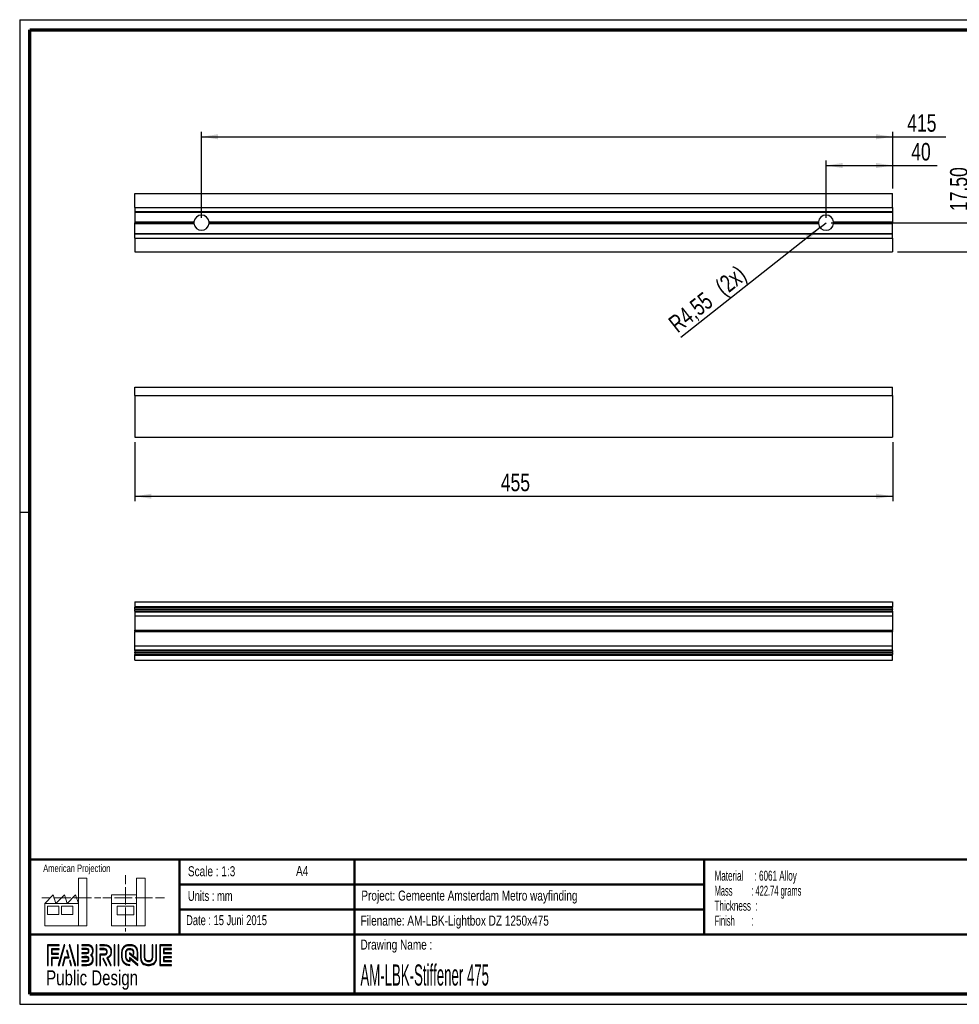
# Paper-space layout 'Stiffener' of a CAD drawing. Header units: millimetres. Extents: x 7 to 291, y 7 to 204.
# Tile 1 of 2: x 7 to 195, y 7 to 204. Entities that reach past the tile are written whole.
import ezdxf

# ---------------------------------------------------------------- set-up
doc = ezdxf.new("R2010")
doc.units = ezdxf.units.MM
for name, color, linetype in [('LAYER1', 7, 'Continuous'), ('LAYER2', 7, 'Continuous'), ('LOGO', 7, 'Continuous')]:
    doc.layers.add(name, color=color, linetype=linetype)
doc.styles.add('SLDTEXTSTYLE0', font='TXT', dxfattribs={"width": 0.7})
doc.styles.add('SLDTEXTSTYLE1', font='TXT', dxfattribs={"width": 0.75})
doc.styles.add('SLDTEXTSTYLE12', font='TXT', dxfattribs={"width": 0.562222})
doc.styles.add('SLDTEXTSTYLE2', font='TXT', dxfattribs={"width": 0.697368})
doc.styles.add('SLDTEXTSTYLE6', font='TXT', dxfattribs={"width": 0.605})
doc.styles.add('SLDTEXTSTYLE7', font='TXT', dxfattribs={"width": 0.549})
doc.styles.add('SLDTEXTSTYLE8', font='TXT', dxfattribs={"width": 0.467045})
doc.dimstyles.new('SLDDIMSTYLE10', dxfattribs={"dimtxt": 3.5, "dimasz": 3.302, "dimexe": 0, "dimexo": 0.0625, "dimgap": 0.875, "dimtad": 1, "dimlfac": 3, "dimrnd": 1e-09, "dimzin": 12, "dimdsep": 46, "dimtxsty": 'SLDTEXTSTYLE1', "dimsah": 1, "dimcen": 0.09, "dimadec": 0, "dimazin": 3, "dimtfac": 1, "dimtofl": 0, "dimtmove": 0, "dimatfit": 3, "dimfxl": 1, "dimfrac": 2, "dimtolj": 1, "dimtzin": 12, "dimarcsym": 0})
doc.dimstyles.new('SLDDIMSTYLE11', dxfattribs={"dimtxt": 3.5, "dimasz": 3.302, "dimexe": 0, "dimexo": 0.0625, "dimgap": 0.875, "dimtad": 1, "dimlfac": 3, "dimrnd": 1e-09, "dimzin": 12, "dimdsep": 46, "dimtxsty": 'SLDTEXTSTYLE1', "dimsah": 1, "dimcen": 0.09, "dimadec": 0, "dimazin": 3, "dimtfac": 1, "dimtmove": 0, "dimatfit": 0, "dimfxl": 1, "dimfrac": 2, "dimtolj": 1, "dimtzin": 12, "dimarcsym": 0})
doc.dimstyles.new('SLDDIMSTYLE12', dxfattribs={"dimtxt": 3.5, "dimasz": 3.302, "dimexe": 0, "dimexo": 0.0625, "dimgap": 0.875, "dimtad": 1, "dimlfac": 3, "dimrnd": 1e-09, "dimzin": 12, "dimdsep": 46, "dimtxsty": 'SLDTEXTSTYLE1', "dimsah": 1, "dimcen": 0, "dimadec": 0, "dimazin": 3, "dimtfac": 1, "dimtofl": 0, "dimtmove": 0, "dimatfit": 3, "dimfxl": 1, "dimfrac": 2, "dimtolj": 1, "dimtzin": 12, "dimarcsym": 0})

# ---------------------------------------------------------------- blocks, each defined once
blk = doc.blocks.new('SW_NOTE_0_34')
at = {"layer": 'LOGO', "color": 0, "char_height": 2, "attachment_point": 1}
for s, insert, style in [('Material     : 6061 Alloy', (0, 2.58), 'SLDTEXTSTYLE6'), ('Mass         : 422.74 grams', (0, -0.42), 'SLDTEXTSTYLE12'), ('Thickness  :', (0, -3.42), 'SLDTEXTSTYLE6'), ('Finish        :', (0, -6.42), 'SLDTEXTSTYLE7')]:
    blk.add_mtext(s, dxfattribs=dict(at, insert=insert, style=style))
blk = doc.blocks.new('_D_21')
at = {"layer": 'LOGO'}
for p, q in [((167.96, 164.16), (167.96, 175.61)), ((181.3, 170), (181.3, 175.61)), ((167.96, 174.61), (181.3, 174.61)), ((181.3, 174.61), (190.18, 174.61))]:
    blk.add_line(p, q, dxfattribs=at)
for points in [[(167.96, 174.61), (171.26, 174.1), (171.26, 175.12)], [(181.3, 174.61), (177.99, 175.12), (177.99, 174.1)]]:
    blk.add_solid(points, dxfattribs=at)
at = {"layer": 'LOGO', "insert": (185.01, 179.12), "char_height": 3.5, "attachment_point": 1, "style": 'SLDTEXTSTYLE1'}
blk.add_mtext('40', dxfattribs=at)
blk = doc.blocks.new('_D_22')
at = {"layer": 'LOGO'}
for p, q in [((42.96, 164.16), (42.96, 181.36)), ((181.3, 170), (181.3, 181.36)), ((42.96, 180.36), (181.3, 180.36)), ((181.3, 180.36), (191.97, 180.36))]:
    blk.add_line(p, q, dxfattribs=at)
for points in [[(42.96, 180.36), (46.26, 179.85), (46.26, 180.87)], [(181.3, 180.36), (177.99, 180.87), (177.99, 179.85)]]:
    blk.add_solid(points, dxfattribs=at)
at = {"layer": 'LOGO', "insert": (184.21, 184.87), "char_height": 3.5, "attachment_point": 1, "style": 'SLDTEXTSTYLE1'}
blk.add_mtext('415', dxfattribs=at)
blk = doc.blocks.new('_D_23')
at = {"layer": 'LOGO'}
for p, q in [((197.3, 163.16), (197.3, 177.13)), ((168.96, 163.16), (198.3, 163.16)), ((197.3, 163.16), (197.3, 157.33)), ((182.3, 157.33), (198.3, 157.33)), ((197.3, 157.33), (197.3, 150.98))]:
    blk.add_line(p, q, dxfattribs=at)
for points in [[(197.3, 163.16), (197.8, 166.47), (196.79, 166.47)], [(197.3, 157.33), (196.79, 154.03), (197.8, 154.03)]]:
    blk.add_solid(points, dxfattribs=at)
at = {"layer": 'LOGO', "insert": (192.78, 165.49), "char_height": 3.5, "attachment_point": 1, "rotation": 90, "style": 'SLDTEXTSTYLE1'}
blk.add_mtext('17,50', dxfattribs=at)
blk = doc.blocks.new('_D_24')
at = {"layer": 'LOGO'}
for q in [(138.88, 140.19), (167.96, 163.16)]:
    blk.add_line((166.77, 162.22), q, dxfattribs=at)
blk.add_solid([(166.77, 162.22), (163.87, 160.58), (164.5, 159.78)], dxfattribs=at)
at = {"layer": 'LOGO', "char_height": 3.5, "attachment_point": 1, "rotation": 38.3065, "style": 'SLDTEXTSTYLE1'}
for s, insert in [('(2x)', (145.42, 151.09)), ('R4,55', (136.09, 143.72))]:
    blk.add_mtext(s, dxfattribs=dict(at, insert=insert))
blk = doc.blocks.new('_D_25')
at = {"layer": 'LOGO'}
for p, q in [((29.63, 119.24), (29.63, 107.44)), ((181.3, 119.24), (181.3, 107.44)), ((29.63, 108.44), (181.3, 108.44))]:
    blk.add_line(p, q, dxfattribs=at)
for points in [[(29.63, 108.44), (32.93, 107.93), (32.93, 108.94)], [(181.3, 108.44), (177.99, 108.94), (177.99, 107.93)]]:
    blk.add_solid(points, dxfattribs=at)
at = {"layer": 'LOGO', "insert": (102.86, 112.95), "char_height": 3.5, "attachment_point": 1, "style": 'SLDTEXTSTYLE1'}
blk.add_mtext('455', dxfattribs=at)

psp = doc.layouts.new('Stiffener')

# ---------------------------------------------------------------- hatches: boundary and pattern name
at = {"layer": 'LOGO'}
for points in [[(12.1556, 14.5513), (12.2937, 14.5513), (12.2937, 18.5369), (14.4917, 18.5369), (14.4917, 18.6746), (12.1556, 18.6746)], [(13.0549, 16.9247), (13.0549, 17.7554), (14.4917, 17.7554), (14.4917, 17.8937), (12.9168, 17.8937), (12.9168, 16.7864), (14.3556, 16.7864), (14.3556, 16.9247)], [(15.6216, 18.6974), (15.4787, 18.6974), (14.2989, 14.5741), (14.4415, 14.5741)], [(17.7833, 14.5741), (16.6032, 18.6974), (16.4562, 18.6974), (17.6385, 14.5741)], [(18.2845, 14.5741), (18.2845, 18.6974), (18.1462, 18.6974), (18.1462, 14.5741)], [(21.988, 14.5741), (21.988, 18.6974), (21.8497, 18.6974), (21.8497, 14.5741)], [(25.6356, 14.5741), (25.6356, 18.6974), (25.4976, 18.6974), (25.4976, 14.5741)], [(26.4201, 14.5741), (26.4201, 18.6974), (26.2822, 18.6974), (26.2822, 14.5741)], [(35.4978, 17.0959), (35.4978, 17.7782), (36.9288, 17.7782), (36.9288, 17.9165), (35.3592, 17.9165), (35.3592, 16.9574), (36.9288, 16.9574), (36.9288, 17.0959)], [(13.0549, 14.5513), (13.0549, 16.0053), (14.3556, 16.0053), (14.3556, 16.1431), (12.9168, 16.1431), (12.9168, 14.5513)], [(15.2569, 14.5741), (15.6687, 16.0853), (16.5031, 16.0853), (16.108, 17.5808), (15.9604, 17.5808), (16.3241, 16.2236), (15.563, 16.2236), (15.1166, 14.5741)], [(24.0365, 14.5741), (23.378, 15.9163), (23.2241, 15.9163), (23.8828, 14.5741)], [(36.9288, 15.3561), (36.9288, 15.4945), (35.4978, 15.4945), (35.4978, 16.1769), (36.9288, 16.1769), (36.9288, 16.315), (35.3592, 16.315), (35.3592, 15.3561)], [(16.9549, 14.5741), (16.6818, 15.5614), (16.5341, 15.5614), (16.8148, 14.5741)]]:
    psp.add_hatch(color=256, dxfattribs=at).paths.add_polyline_path(points, flags=0)
h = psp.add_hatch(color=256, dxfattribs=at)
edge = h.paths.add_edge_path(flags=0)
edge.add_line((18.9972, 14.5741), (20.0042, 14.5741))
edge.add_spline(control_points=[(20.0042, 14.5741), (20.6984, 14.5741), (21.2627, 15.1403), (21.2627, 15.8358), (21.2627, 16.1289), (21.1483, 16.4103), (20.9458, 16.6392), (21.1483, 16.8676), (21.2627, 17.1492), (21.2627, 17.4425), (21.2627, 18.1373), (20.6984, 18.7026), (20.0042, 18.7026)], knot_values=[0, 0, 0, 0, 1, 2, 3, 4, 5, 6, 7, 8, 9, 10, 10, 10, 10], weights=[1, 1, 1, 1, 1, 1, 1, 1, 1, 1, 1, 1, 1], degree=3, periodic=0)
edge.add_line((20.0042, 18.7026), (18.9972, 18.7026))
edge.add_line((18.9972, 18.7026), (18.9972, 18.5645))
edge.add_line((18.9972, 18.5645), (20.0042, 18.5645))
edge.add_spline(control_points=[(20.0042, 18.5645), (20.6221, 18.5645), (21.1247, 18.0612), (21.1247, 17.4425), (21.1247, 17.1653), (21.0121, 16.897), (20.808, 16.687)], knot_values=[0, 0, 0, 0, 1, 2, 3, 4, 4, 4, 4], weights=[1, 1, 1, 1, 1, 1, 1], degree=3, periodic=0)
edge.add_line((20.808, 16.687), (20.7611, 16.6392))
edge.add_line((20.7611, 16.6392), (20.808, 16.5908))
edge.add_spline(control_points=[(20.808, 16.5908), (21.0121, 16.3809), (21.1247, 16.1126), (21.1247, 15.8358), (21.1247, 15.2162), (20.6221, 14.7124), (20.0042, 14.7124)], knot_values=[0, 0, 0, 0, 1, 2, 3, 4, 4, 4, 4], weights=[1, 1, 1, 1, 1, 1, 1], degree=3, periodic=0)
edge.add_line((20.0042, 14.7124), (18.9972, 14.7124))
edge.add_line((18.9972, 14.7124), (18.9972, 14.5741))
h = psp.add_hatch(color=256, dxfattribs=at)
edge = h.paths.add_edge_path(flags=0)
edge.add_line((18.9972, 16.9571), (20.0022, 16.9571))
edge.add_spline(control_points=[(20.0022, 16.9571), (20.2546, 16.9884), (20.4382, 17.1968), (20.4382, 17.442), (20.4382, 17.7119), (20.2241, 17.9238), (19.9504, 17.9238)], knot_values=[0, 0, 0, 0, 1, 2, 3, 4, 4, 4, 4], weights=[1, 1, 1, 1, 1, 1, 1], degree=3, periodic=0)
edge.add_line((19.9504, 17.9238), (18.9972, 17.9238))
edge.add_line((18.9972, 17.9238), (18.9972, 17.7856))
edge.add_line((18.9972, 17.7856), (19.9504, 17.7856))
edge.add_spline(control_points=[(19.9504, 17.7856), (20.1465, 17.7856), (20.3002, 17.6347), (20.3002, 17.442), (20.3002, 17.2663), (20.1685, 17.1169), (19.9931, 17.0945)], knot_values=[0, 0, 0, 0, 1, 2, 3, 4, 4, 4, 4], weights=[1, 1, 1, 1, 1, 1, 1], degree=3, periodic=0)
edge.add_line((19.9931, 17.0945), (18.9972, 17.095))
edge.add_line((18.9972, 17.095), (18.9972, 16.9571))
h = psp.add_hatch(color=256, dxfattribs=at)
edge = h.paths.add_edge_path(flags=0)
edge.add_line((24.7579, 14.5741), (24.9113, 14.5741))
edge.add_line((24.9113, 14.5741), (24.1868, 16.0495))
edge.add_spline(control_points=[(24.1868, 16.0495), (24.6425, 16.2927), (24.9381, 16.7668), (24.9381, 17.2873), (24.9381, 18.0647), (24.3067, 18.6974), (23.5307, 18.6974)], knot_values=[0, 0, 0, 0, 1, 2, 3, 4, 4, 4, 4], weights=[1, 1, 1, 1, 1, 1, 1], degree=3, periodic=0)
edge.add_line((23.5307, 18.6974), (22.6341, 18.6974))
edge.add_line((22.6341, 18.6974), (22.6341, 18.5596))
edge.add_line((22.6341, 18.5596), (23.5307, 18.5596))
edge.add_spline(control_points=[(23.5307, 18.5596), (24.2307, 18.5596), (24.8002, 17.9888), (24.8002, 17.2873), (24.8002, 16.7961), (24.5134, 16.3438), (24.0687, 16.1354)], knot_values=[0, 0, 0, 0, 1, 2, 3, 4, 4, 4, 4], weights=[1, 1, 1, 1, 1, 1, 1], degree=3, periodic=0)
edge.add_line((24.0687, 16.1354), (24.005, 16.1056))
edge.add_line((24.005, 16.1056), (24.7579, 14.5741))
h = psp.add_hatch(color=256, dxfattribs=at)
edge = h.paths.add_edge_path(flags=0)
edge.add_line((22.6341, 17.7782), (23.4766, 17.7782))
edge.add_spline(control_points=[(23.4766, 17.7782), (23.744, 17.7782), (23.9613, 17.5582), (23.9613, 17.2873), (23.9613, 17.0167), (23.744, 16.7964), (23.4766, 16.7964)], knot_values=[0, 0, 0, 0, 1, 2, 3, 4, 4, 4, 4], weights=[1, 1, 1, 1, 1, 1, 1], degree=3, periodic=0)
edge.add_line((23.4766, 16.7964), (22.6341, 16.7964))
edge.add_line((22.6341, 16.7964), (22.6341, 14.5741))
edge.add_line((22.6341, 14.5741), (22.7721, 14.5741))
edge.add_line((22.7721, 14.5741), (22.7721, 16.6587))
edge.add_line((22.7721, 16.6587), (23.4766, 16.6587))
edge.add_spline(control_points=[(23.4766, 16.6587), (23.8201, 16.6587), (24.0995, 16.9404), (24.0995, 17.2873), (24.0995, 17.634), (23.8201, 17.9165), (23.4766, 17.9165)], knot_values=[0, 0, 0, 0, 1, 2, 3, 4, 4, 4, 4], weights=[1, 1, 1, 1, 1, 1, 1], degree=3, periodic=0)
edge.add_line((23.4766, 17.9165), (22.6341, 17.9165))
edge.add_line((22.6341, 17.9165), (22.6341, 17.7782))
h = psp.add_hatch(color=256, dxfattribs=at)
edge = h.paths.add_edge_path(flags=0)
edge.add_line((30.2264, 15.5605), (30.2269, 17.0654))
edge.add_spline(control_points=[(30.2269, 17.0654), (30.2269, 17.9655), (29.4961, 18.6974), (28.598, 18.6974), (27.6991, 18.6974), (26.9681, 17.9655), (26.9681, 17.0654)], knot_values=[0, 0, 0, 0, 1, 2, 3, 4, 4, 4, 4], weights=[1, 1, 1, 1, 1, 1, 1], degree=3, periodic=0)
edge.add_line((26.9681, 17.0654), (26.9681, 16.2063))
edge.add_spline(control_points=[(26.9681, 16.2063), (26.9681, 15.3065), (27.6986, 14.5741), (28.597, 14.5741)], knot_values=[1, 1, 1, 1, 2, 2, 2, 2], weights=[1, 1, 1, 1], degree=3, periodic=0)
edge.add_line((28.597, 14.5741), (28.597, 14.7124))
edge.add_spline(control_points=[(28.597, 14.7124), (27.7748, 14.7124), (27.1063, 15.3828), (27.1063, 16.2063)], knot_values=[3, 3, 3, 3, 4, 4, 4, 4], weights=[1, 1, 1, 1], degree=3, periodic=0)
edge.add_line((27.1063, 16.2063), (27.1063, 17.0654))
edge.add_spline(control_points=[(27.1063, 17.0654), (27.1063, 17.8894), (27.7754, 18.5596), (28.598, 18.5596), (29.42, 18.5596), (30.0886, 17.8894), (30.0886, 17.0654)], knot_values=[0, 0, 0, 0, 1, 2, 3, 4, 4, 4, 4], weights=[1, 1, 1, 1, 1, 1, 1], degree=3, periodic=0)
edge.add_spline(control_points=[(30.0886, 17.0654), (30.0886, 16.0664), (30.0886, 15.8401), (29.8944, 15.9884), (28.5267, 17.0528)], knot_values=[0, 0, 0, 0, 1, 2, 2, 2, 2], weights=[1, 1, 1, 1, 1], degree=3, periodic=0)
edge.add_line((28.5267, 17.0528), (28.5267, 16.8867))
edge.add_line((28.5267, 16.8867), (30.2264, 15.5605))
h = psp.add_hatch(color=256, dxfattribs=at)
edge = h.paths.add_edge_path(flags=0)
edge.add_line((30.2264, 14.5741), (30.2264, 14.7661))
edge.add_line((30.2264, 14.7661), (28.5267, 16.1333))
edge.add_line((28.5267, 16.1333), (28.5267, 15.5082))
edge.add_spline(control_points=[(28.5267, 15.5082), (28.169, 15.5446), (27.8856, 15.8387), (27.8856, 16.2082)], knot_values=[0, 0, 0, 0, 1, 1, 1, 1], weights=[1, 1, 1, 1], degree=3, periodic=0)
edge.add_line((27.8856, 16.2082), (27.8864, 17.064))
edge.add_spline(control_points=[(27.8864, 17.064), (27.8864, 17.4571), (28.2058, 17.7773), (28.598, 17.7773), (28.99, 17.7773), (29.3093, 17.4571), (29.3093, 17.064)], knot_values=[0, 0, 0, 0, 1, 2, 3, 4, 4, 4, 4], weights=[1, 1, 1, 1, 1, 1, 1], degree=3, periodic=0)
edge.add_line((29.3093, 17.064), (29.3085, 16.8265))
edge.add_line((29.3085, 16.8265), (29.4466, 16.826))
edge.add_line((29.4466, 16.826), (29.4471, 17.0636))
edge.add_spline(control_points=[(29.4471, 17.0636), (29.4471, 17.5332), (29.0661, 17.9151), (28.598, 17.9151), (28.1296, 17.9151), (27.7484, 17.5332), (27.7484, 17.064)], knot_values=[0, 0, 0, 0, 1, 2, 3, 4, 4, 4, 4], weights=[1, 1, 1, 1, 1, 1, 1], degree=3, periodic=0)
edge.add_line((27.7484, 17.064), (27.7474, 16.2082))
edge.add_spline(control_points=[(27.7474, 16.2082), (27.7474, 15.7385), (28.1279, 15.3559), (28.5952, 15.3559)], knot_values=[0, 0, 0, 0, 1, 1, 1, 1], weights=[1, 1, 1, 1], degree=3, periodic=0)
edge.add_line((28.5952, 15.3559), (28.6644, 15.3559))
edge.add_line((28.6644, 15.3559), (28.6644, 15.8538))
edge.add_line((28.6644, 15.8538), (30.2264, 14.5741))
h = psp.add_hatch(color=256, dxfattribs=at)
edge = h.paths.add_edge_path(flags=0)
edge.add_line((30.7263, 18.6974), (30.7263, 16.2063))
edge.add_spline(control_points=[(30.7263, 16.2063), (30.7263, 15.3065), (31.457, 14.5741), (32.3551, 14.5741), (33.2541, 14.5741), (33.985, 15.3065), (33.985, 16.2063)], knot_values=[0, 0, 0, 0, 1, 2, 3, 4, 4, 4, 4], weights=[1, 1, 1, 1, 1, 1, 1], degree=3, periodic=0)
edge.add_line((33.985, 16.2063), (33.985, 18.6974))
edge.add_line((33.985, 18.6974), (33.847, 18.6974))
edge.add_line((33.847, 18.6974), (33.847, 16.2063))
edge.add_spline(control_points=[(33.847, 16.2063), (33.847, 15.3828), (33.1776, 14.7124), (32.3551, 14.7124), (31.5331, 14.7124), (30.8641, 15.3828), (30.8641, 16.2063)], knot_values=[0, 0, 0, 0, 1, 2, 3, 4, 4, 4, 4], weights=[1, 1, 1, 1, 1, 1, 1], degree=3, periodic=0)
edge.add_line((30.8641, 16.2063), (30.8641, 18.6974))
edge.add_line((30.8641, 18.6974), (30.7263, 18.6974))
h = psp.add_hatch(color=256, dxfattribs=at)
edge = h.paths.add_edge_path(flags=0)
edge.add_line((31.5062, 18.6974), (31.5062, 16.2082))
edge.add_spline(control_points=[(31.5062, 16.2082), (31.5062, 15.7388), (31.8869, 15.3566), (32.3551, 15.3566), (32.8235, 15.3566), (33.2045, 15.7388), (33.2045, 16.2082)], knot_values=[0, 0, 0, 0, 1, 2, 3, 4, 4, 4, 4], weights=[1, 1, 1, 1, 1, 1, 1], degree=3, periodic=0)
edge.add_line((33.2045, 16.2082), (33.2045, 18.6974))
edge.add_line((33.2045, 18.6974), (33.0666, 18.6974))
edge.add_line((33.0666, 18.6974), (33.0666, 16.2082))
edge.add_spline(control_points=[(33.0666, 16.2082), (33.0666, 15.8148), (32.747, 15.4947), (32.3551, 15.4947), (31.9628, 15.4947), (31.6439, 15.8148), (31.6439, 16.2082)], knot_values=[0, 0, 0, 0, 1, 2, 3, 4, 4, 4, 4], weights=[1, 1, 1, 1, 1, 1, 1], degree=3, periodic=0)
edge.add_line((31.6439, 16.2082), (31.6439, 18.6974))
edge.add_line((31.6439, 18.6974), (31.5062, 18.6974))
h = psp.add_hatch(color=256, dxfattribs=at)
edge = h.paths.add_edge_path(flags=0)
edge.add_line((36.9288, 14.5736), (36.9288, 14.7117))
edge.add_spline(control_points=[(36.9288, 14.7117), (34.866, 14.7117), (34.7363, 14.7117), (34.7363, 14.8426), (34.7363, 18.4287), (34.7363, 18.5596)], knot_values=[0, 0, 0, 0, 1, 2, 3, 3, 3, 3], weights=[1, 1, 1, 1, 1, 1], degree=3, periodic=0)
edge.add_line((34.7363, 18.5596), (36.9288, 18.5596))
edge.add_line((36.9288, 18.5596), (36.9288, 18.6974))
edge.add_line((36.9288, 18.6974), (34.5979, 18.6974))
edge.add_line((34.5979, 18.6974), (34.5979, 14.5736))
edge.add_line((34.5979, 14.5736), (36.9288, 14.5736))
h = psp.add_hatch(color=256, dxfattribs=at)
edge = h.paths.add_edge_path(flags=0)
edge.add_line((18.9972, 15.3466), (19.9504, 15.3466))
edge.add_spline(control_points=[(19.9504, 15.3466), (20.2196, 15.3466), (20.4382, 15.5659), (20.4382, 15.8358), (20.4382, 16.1058), (20.2241, 16.3174), (19.9504, 16.3174), (19.9502, 16.3174), (18.997, 16.3155)], knot_values=[0, 0, 0, 0, 1, 2, 3, 4, 5, 6, 6, 6, 6], weights=[1, 1, 1, 1, 1, 1, 1, 1, 1], degree=3, periodic=0)
edge.add_line((18.997, 16.3155), (18.9972, 16.1774))
edge.add_line((18.9972, 16.1774), (19.9504, 16.1793))
edge.add_spline(control_points=[(19.9504, 16.1793), (20.1465, 16.1793), (20.3002, 16.0283), (20.3002, 15.8358), (20.3002, 15.642), (20.1433, 15.4843), (19.9504, 15.4843)], knot_values=[0, 0, 0, 0, 1, 2, 3, 4, 4, 4, 4], weights=[1, 1, 1, 1, 1, 1, 1], degree=3, periodic=0)
edge.add_line((19.9504, 15.4843), (18.9972, 15.4843))
edge.add_line((18.9972, 15.4843), (18.9972, 15.3466))

# ---------------------------------------------------------------- linework, layer by layer
at = {"color": 7, "linetype": 'Continuous', "lineweight": 25}
for p, q in [((29.6285, 168.9974), (181.2951, 168.9974)), ((29.6285, 166.23), (29.6285, 168.9974)), ((181.2951, 166.23), (181.2951, 168.9974)), ((29.6285, 166.23), (181.2951, 166.23)), ((29.6285, 166.23), (29.6285, 165.3967)), ((181.2951, 166.23), (181.2951, 165.3967)), ((29.6285, 165.3967), (181.2951, 165.3967)), ((29.6285, 165.3967), (29.6285, 165.2967)), ((29.6285, 165.2967), (181.2951, 165.2967)), ((29.6285, 165.2967), (29.6285, 163.33)), ((181.2951, 165.3967), (181.2951, 165.2967)), ((181.2951, 165.2967), (181.2951, 163.33)), ((29.6285, 163.33), (41.4542, 163.33)), ((29.6285, 163.33), (29.6285, 163.1641)), ((29.6285, 163.1641), (41.4451, 163.1641)), ((29.6285, 162.9981), (29.6285, 163.1641)), ((29.6285, 162.9981), (41.4542, 162.9981)), ((29.6285, 161.0314), (29.6285, 162.9981)), ((44.4693, 163.33), (166.4542, 163.33)), ((44.4693, 162.9981), (166.4542, 162.9981)), ((44.4785, 163.1641), (166.4451, 163.1641)), ((169.4693, 163.33), (181.2951, 163.33)), ((169.4693, 162.9981), (181.2951, 162.9981)), ((169.4785, 163.1641), (181.2951, 163.1641)), ((181.2951, 163.33), (181.2951, 163.1641)), ((181.2951, 162.9981), (181.2951, 163.1641)), ((181.2951, 161.0314), (181.2951, 162.9981)), ((29.6285, 161.0314), (181.2951, 161.0314)), ((29.6285, 160.9314), (29.6285, 161.0314)), ((29.6285, 160.9314), (181.2951, 160.9314)), ((29.6285, 160.0981), (29.6285, 160.9314)), ((29.6285, 160.0981), (181.2951, 160.0981)), ((29.6285, 160.0981), (29.6285, 157.3307)), ((181.2951, 160.9314), (181.2951, 161.0314)), ((181.2951, 160.0981), (181.2951, 160.9314)), ((181.2951, 160.0981), (181.2951, 157.3307)), ((29.6285, 157.3307), (181.2951, 157.3307)), ((29.6285, 130.2356), (181.2951, 130.2356)), ((29.6285, 128.5689), (29.6285, 130.2356)), ((181.2951, 128.5689), (181.2951, 130.2356)), ((29.6285, 128.5689), (181.2951, 128.5689)), ((29.6285, 128.5689), (29.6285, 120.2356)), ((181.2951, 128.5689), (181.2951, 120.2356)), ((29.6285, 120.2356), (181.2951, 120.2356)), ((29.6285, 87.3191), (181.2951, 87.3191)), ((29.6285, 87.3191), (29.6285, 86.3441)), ((181.2951, 87.3191), (181.2951, 86.3441)), ((29.6285, 86.3441), (181.2951, 86.3441)), ((29.6285, 86.3441), (29.6285, 86.2107)), ((29.6285, 86.2107), (181.2951, 86.2107)), ((29.6285, 85.8774), (29.6285, 86.2107)), ((29.6285, 85.8774), (181.2951, 85.8774)), ((29.6285, 85.8774), (29.6285, 85.7607)), ((29.6285, 85.7607), (181.2951, 85.7607)), ((29.6285, 85.4274), (29.6285, 85.7607)), ((29.6285, 85.4274), (181.2951, 85.4274)), ((29.6285, 85.4274), (29.6285, 85.2941)), ((29.6285, 85.2941), (181.2951, 85.2941)), ((29.6285, 85.2941), (29.6285, 84.4857)), ((181.2951, 86.3441), (181.2951, 86.2107)), ((181.2951, 85.8774), (181.2951, 86.2107)), ((181.2951, 85.8774), (181.2951, 85.7607)), ((181.2951, 85.4274), (181.2951, 85.7607)), ((181.2951, 85.4274), (181.2951, 85.2941)), ((181.2951, 85.2941), (181.2951, 84.4857)), ((29.6285, 84.4857), (181.2951, 84.4857)), ((29.6285, 84.4857), (29.6285, 81.6191)), ((181.2951, 84.4857), (181.2951, 81.6191)), ((29.6285, 81.6191), (181.2951, 81.6191)), ((29.6285, 81.4857), (29.6285, 81.6191)), ((29.6285, 81.4857), (181.2951, 81.4857)), ((29.6285, 81.4857), (29.6285, 81.3524)), ((29.6285, 81.3524), (181.2951, 81.3524)), ((29.6285, 78.4857), (29.6285, 81.3524)), ((181.2951, 81.4857), (181.2951, 81.6191)), ((181.2951, 81.4857), (181.2951, 81.3524)), ((181.2951, 78.4857), (181.2951, 81.3524)), ((29.6285, 78.4857), (181.2951, 78.4857)), ((29.6285, 77.6774), (29.6285, 78.4857)), ((29.6285, 77.6774), (181.2951, 77.6774)), ((29.6285, 77.5441), (29.6285, 77.6774)), ((29.6285, 77.5441), (181.2951, 77.5441)), ((29.6285, 77.5441), (29.6285, 77.2107)), ((29.6285, 77.2107), (181.2951, 77.2107)), ((29.6285, 77.0941), (29.6285, 77.2107)), ((29.6285, 77.0941), (181.2951, 77.0941)), ((29.6285, 77.0941), (29.6285, 76.7607)), ((181.2951, 77.6774), (181.2951, 78.4857)), ((181.2951, 77.5441), (181.2951, 77.6774)), ((181.2951, 77.5441), (181.2951, 77.2107)), ((181.2951, 77.0941), (181.2951, 77.2107)), ((181.2951, 77.0941), (181.2951, 76.7607)), ((29.6285, 76.7607), (181.2951, 76.7607)), ((29.6285, 76.6274), (29.6285, 76.7607)), ((29.6285, 75.6524), (29.6285, 76.6274)), ((29.6285, 76.6274), (181.2951, 76.6274)), ((29.6285, 75.6524), (181.2951, 75.6524)), ((181.2951, 76.6274), (181.2951, 76.7607)), ((181.2951, 75.6524), (181.2951, 76.6274))]:
    psp.add_line(p, q, dxfattribs=at)
for centre, start, end in [((42.9618, 163.1641), 6.282668, 173.717332), ((167.9618, 163.1641), 6.282668, 173.717332), ((42.9618, 163.1641), 173.717332, 180), ((42.9618, 163.1641), 180, 186.282668), ((42.9618, 163.1641), 186.282668, 353.717332), ((42.9618, 163.1641), 0, 6.282668), ((42.9618, 163.1641), 353.717332, 0), ((167.9618, 163.1641), 173.717332, 180), ((167.9618, 163.1641), 180, 186.282668), ((167.9618, 163.1641), 186.282668, 353.717332), ((167.9618, 163.1641), 0, 6.282668), ((167.9618, 163.1641), 353.717332, 0)]:
    psp.add_arc(centre, 1.5167, start, end, dxfattribs=at)
at = {"layer": 'LAYER1', "lineweight": 50}
for p, q in [((8.5696, 35.7839), (288.5696, 35.7839)), ((38.5696, 35.7839), (38.5696, 20.7839)), ((73.5696, 35.7839), (73.5696, 8.7839)), ((143.5696, 35.7839), (143.5696, 20.7839)), ((38.5696, 30.7839), (143.5696, 30.7839)), ((38.5696, 25.7839), (143.5696, 25.7839)), ((8.5696, 20.7839), (288.5696, 20.7839))]:
    psp.add_line(p, q, dxfattribs=at)
at = {"layer": 'LAYER2', "lineweight": 70}
for p, q in [((8.5696, 8.7839), (8.5696, 201.7839)), ((8.5696, 201.7839), (288.5696, 201.7839)), ((288.5696, 8.7839), (8.5696, 8.7839))]:
    psp.add_line(p, q, dxfattribs=at)
at = {"layer": 'LOGO'}
for p, q in [((6.5696, 203.7839), (290.5696, 203.7839)), ((6.5696, 203.7839), (6.5696, 6.7839)), ((6.5696, 105.2839), (8.6215, 105.2839)), ((6.5696, 6.7839), (290.5696, 6.7839))]:
    psp.add_line(p, q, dxfattribs=at)
at = {"layer": 'LOGO', "color": 7, "linetype": 'Continuous', "lineweight": 18}
for p, q in [((18.3208, 26.9711), (18.3208, 32.0361)), ((18.3208, 32.0361), (20.0027, 32.0361)), ((20.0027, 32.0361), (20.0027, 22.4704)), ((27.7328, 32.596), (27.7328, 30.8389)), ((31.6542, 32.0317), (29.9723, 32.0317)), ((29.9723, 32.0317), (29.9723, 22.466)), ((31.6542, 26.9668), (31.6542, 32.0317)), ((27.7328, 30.2516), (27.7328, 28.4899)), ((10.9809, 28.0997), (12.736, 28.0997)), ((11.5933, 26.9711), (13.2752, 28.6594)), ((13.2752, 28.6594), (13.8375, 26.9711)), ((13.321, 28.0997), (15.076, 28.0997)), ((13.8375, 26.9711), (15.5194, 28.6594)), ((15.076, 28.0997), (16.8309, 28.0997)), ((15.5194, 28.6594), (16.0814, 26.9711)), ((16.0814, 26.9711), (17.7632, 28.6594)), ((17.4159, 28.0997), (19.1711, 28.0997)), ((17.7632, 28.6594), (18.3208, 26.9711)), ((19.1711, 28.0997), (20.926, 28.0997)), ((21.511, 28.0997), (22.8089, 28.0997)), ((23.2447, 28.0953), (24.9952, 28.0953)), ((24.9266, 28.655), (24.9266, 26.9668)), ((24.9266, 28.655), (29.9723, 28.655)), ((25.5802, 28.0953), (27.3352, 28.0953)), ((27.3352, 28.0953), (29.0902, 28.0953)), ((27.7328, 28.4899), (27.7328, 26.7282)), ((29.6752, 28.0953), (31.4303, 28.0953)), ((31.4303, 28.0953), (33.1853, 28.0953)), ((33.7703, 28.0953), (35.5252, 28.0953)), ((18.3208, 26.9711), (11.5933, 26.9711)), ((11.5933, 26.9711), (11.5933, 22.4704)), ((12.1556, 26.4115), (14.3995, 26.4115)), ((12.1556, 24.7231), (12.1556, 26.4115)), ((14.3995, 26.4115), (14.3995, 24.7231)), ((14.957, 26.4115), (17.2012, 26.4115)), ((14.957, 24.7231), (14.957, 26.4115)), ((17.2012, 26.4115), (17.2012, 24.7231)), ((18.3208, 26.9711), (18.3208, 22.4704)), ((24.9266, 26.9668), (29.9723, 26.9668)), ((24.9266, 26.9668), (24.9266, 22.466)), ((26.0509, 26.4071), (29.4147, 26.4071)), ((26.0509, 24.7187), (26.0509, 26.4071)), ((27.7328, 26.1409), (27.7328, 24.3793)), ((29.4147, 26.4071), (29.4147, 24.7187)), ((31.6542, 26.9668), (31.6542, 22.466)), ((14.3995, 24.7231), (12.1556, 24.7231)), ((17.2012, 24.7231), (14.957, 24.7231)), ((29.4147, 24.7187), (26.0509, 24.7187)), ((27.7328, 24.3793), (27.7328, 22.6175)), ((11.5933, 22.4704), (18.3208, 22.4704)), ((18.3208, 22.4704), (20.0027, 22.4704)), ((24.9266, 22.466), (31.6542, 22.466)), ((27.7328, 22.0302), (27.7328, 21.342))]:
    psp.add_line(p, q, dxfattribs=at)
at = {"layer": 'LOGO', "color": 7, "linetype": 'Continuous', "lineweight": 25}
for p, q in [((14.4917, 18.6746), (12.1556, 18.6746)), ((15.4787, 18.6974), (14.2989, 14.5741)), ((14.4415, 14.5741), (15.6216, 18.6974))]:
    psp.add_line(p, q, dxfattribs=at)
at = {"layer": 'LOGO', "color": 7, "lineweight": 25}
for p, q in [((12.1556, 18.6746), (12.1556, 14.5513)), ((12.2937, 18.5369), (14.4917, 18.5369)), ((12.2937, 14.5513), (12.2937, 18.5369)), ((14.4917, 17.8937), (12.9168, 17.8937)), ((12.9168, 17.8937), (12.9168, 16.7864)), ((13.0549, 16.9247), (13.0549, 17.7554)), ((13.0549, 17.7554), (14.4917, 17.7554)), ((14.4917, 18.5369), (14.4917, 18.6746)), ((14.4917, 17.7554), (14.4917, 17.8937)), ((15.6216, 18.6974), (15.4787, 18.6974)), ((16.4562, 18.6974), (17.6385, 14.5741)), ((16.6032, 18.6974), (16.4562, 18.6974)), ((17.7833, 14.5741), (16.6032, 18.6974)), ((18.1462, 18.6974), (18.1462, 14.5741)), ((18.2845, 18.6974), (18.1462, 18.6974)), ((18.2845, 14.5741), (18.2845, 18.6974)), ((18.9972, 18.7026), (18.9972, 18.5645)), ((20.0042, 18.7026), (18.9972, 18.7026)), ((18.9972, 18.5645), (20.0042, 18.5645)), ((18.9972, 17.9238), (18.9972, 17.7856)), ((19.9504, 17.9238), (18.9972, 17.9238)), ((18.9972, 17.7856), (19.9504, 17.7856)), ((21.8497, 18.6974), (21.8497, 14.5741)), ((21.988, 18.6974), (21.8497, 18.6974)), ((21.988, 14.5741), (21.988, 18.6974)), ((23.5307, 18.6974), (22.6341, 18.6974)), ((22.6341, 18.6974), (22.6341, 18.5596)), ((22.6341, 18.5596), (23.5307, 18.5596)), ((23.4766, 17.9165), (22.6341, 17.9165)), ((22.6341, 17.9165), (22.6341, 17.7782)), ((23.4766, 17.9165), (22.6341, 17.9165)), ((22.6341, 17.9165), (22.6341, 17.7782)), ((22.6341, 17.7782), (23.4766, 17.7782)), ((22.6341, 17.7782), (23.4766, 17.7782)), ((25.4976, 18.6974), (25.4976, 14.5741)), ((25.6356, 18.6974), (25.4976, 18.6974)), ((25.6356, 14.5741), (25.6356, 18.6974)), ((26.2822, 18.6974), (26.2822, 14.5741)), ((26.4201, 18.6974), (26.2822, 18.6974)), ((26.4201, 14.5741), (26.4201, 18.6974)), ((30.8641, 18.6974), (30.7263, 18.6974)), ((30.7263, 18.6974), (30.7263, 16.2063)), ((30.8641, 18.6974), (30.7263, 18.6974)), ((30.7263, 18.6974), (30.7263, 16.2063)), ((30.8641, 16.2063), (30.8641, 18.6974)), ((30.8641, 16.2063), (30.8641, 18.6974)), ((31.6439, 18.6974), (31.5062, 18.6974)), ((31.5062, 18.6974), (31.5062, 16.2082)), ((31.6439, 18.6974), (31.5062, 18.6974)), ((31.5062, 18.6974), (31.5062, 16.2082)), ((31.6439, 16.2082), (31.6439, 18.6974)), ((31.6439, 16.2082), (31.6439, 18.6974)), ((33.0666, 18.6974), (33.0666, 16.2082)), ((33.2045, 18.6974), (33.0666, 18.6974)), ((33.0666, 18.6974), (33.0666, 16.2082)), ((33.2045, 18.6974), (33.0666, 18.6974)), ((33.2045, 16.2082), (33.2045, 18.6974)), ((33.2045, 16.2082), (33.2045, 18.6974)), ((33.847, 18.6974), (33.847, 16.2063)), ((33.985, 18.6974), (33.847, 18.6974)), ((33.847, 18.6974), (33.847, 16.2063)), ((33.985, 18.6974), (33.847, 18.6974)), ((33.985, 16.2063), (33.985, 18.6974)), ((33.985, 16.2063), (33.985, 18.6974)), ((36.9288, 18.6974), (34.5979, 18.6974)), ((34.5979, 18.6974), (34.5979, 14.5736)), ((36.9288, 18.6974), (34.5979, 18.6974)), ((34.5979, 18.6974), (34.5979, 14.5736)), ((34.7363, 18.5596), (36.9288, 18.5596)), ((34.7363, 18.5596), (36.9288, 18.5596)), ((36.9288, 17.9165), (35.3592, 17.9165)), ((35.3592, 17.9165), (35.3592, 16.9574)), ((36.9288, 17.9165), (35.3592, 17.9165)), ((35.3592, 17.9165), (35.3592, 16.9574)), ((35.4978, 17.0959), (35.4978, 17.7782)), ((35.4978, 17.7782), (36.9288, 17.7782)), ((35.4978, 17.0959), (35.4978, 17.7782)), ((35.4978, 17.7782), (36.9288, 17.7782)), ((36.9288, 18.5596), (36.9288, 18.6974)), ((36.9288, 18.5596), (36.9288, 18.6974)), ((36.9288, 17.7782), (36.9288, 17.9165)), ((36.9288, 17.7782), (36.9288, 17.9165)), ((12.9168, 16.7864), (14.3556, 16.7864)), ((14.3556, 16.1431), (12.9168, 16.1431)), ((12.9168, 16.1431), (12.9168, 14.5513)), ((14.3556, 16.9247), (13.0549, 16.9247)), ((13.0549, 14.5513), (13.0549, 16.0053)), ((13.0549, 16.0053), (14.3556, 16.0053)), ((14.3556, 16.7864), (14.3556, 16.9247)), ((14.3556, 16.0053), (14.3556, 16.1431)), ((15.563, 16.2236), (15.1166, 14.5741)), ((15.2569, 14.5741), (15.6687, 16.0853)), ((16.3241, 16.2236), (15.563, 16.2236)), ((16.108, 17.5808), (15.9604, 17.5808)), ((15.9604, 17.5808), (16.3241, 16.2236)), ((16.5031, 16.0853), (16.108, 17.5808)), ((18.997, 16.3155), (18.9972, 16.1774)), ((19.9931, 17.0945), (18.9972, 17.095)), ((18.9972, 17.095), (18.9972, 16.9571)), ((18.9972, 16.9571), (20.0022, 16.9571)), ((18.9972, 16.1774), (19.9504, 16.1793)), ((20.808, 16.687), (20.7611, 16.6392)), ((20.7611, 16.6392), (20.808, 16.5908)), ((23.4766, 16.7964), (22.6341, 16.7964)), ((22.6341, 16.7964), (22.6341, 14.5741)), ((23.4766, 16.7964), (22.6341, 16.7964)), ((22.6341, 16.7964), (22.6341, 14.5741)), ((22.7721, 14.5741), (22.7721, 16.6587)), ((22.7721, 16.6587), (23.4766, 16.6587)), ((22.7721, 14.5741), (22.7721, 16.6587)), ((22.7721, 16.6587), (23.4766, 16.6587)), ((23.2241, 15.9163), (23.8828, 14.5741)), ((23.378, 15.9163), (23.2241, 15.9163)), ((23.2241, 15.9163), (23.8828, 14.5741)), ((23.378, 15.9163), (23.2241, 15.9163)), ((24.0365, 14.5741), (23.378, 15.9163)), ((24.0365, 14.5741), (23.378, 15.9163)), ((24.0687, 16.1354), (24.005, 16.1056)), ((24.005, 16.1056), (24.7579, 14.5741)), ((24.9113, 14.5741), (24.1868, 16.0495)), ((26.9681, 17.0654), (26.9681, 16.2063)), ((26.9681, 17.0654), (26.9681, 16.2063)), ((27.1063, 16.2063), (27.1063, 17.0654)), ((27.1063, 16.2063), (27.1063, 17.0654)), ((27.7484, 17.064), (27.7474, 16.2082)), ((27.8856, 16.2082), (27.8864, 17.064)), ((28.5267, 17.0528), (28.5267, 16.8867)), ((28.5267, 17.0528), (28.5267, 16.8867)), ((28.5267, 16.8867), (30.2264, 15.5605)), ((28.5267, 16.8867), (30.2264, 15.5605)), ((30.2264, 14.7661), (28.5267, 16.1333)), ((28.5267, 16.1333), (28.5267, 15.5082)), ((28.6644, 15.3559), (28.6644, 15.8538)), ((28.6644, 15.8538), (30.2264, 14.5741)), ((29.3093, 17.064), (29.3085, 16.8265)), ((29.3085, 16.8265), (29.4466, 16.826)), ((29.4466, 16.826), (29.4471, 17.0636)), ((30.2264, 15.5605), (30.2269, 17.0654)), ((30.2264, 15.5605), (30.2269, 17.0654)), ((35.3592, 16.9574), (36.9288, 16.9574)), ((35.3592, 16.9574), (36.9288, 16.9574)), ((36.9288, 16.315), (35.3592, 16.315)), ((35.3592, 16.315), (35.3592, 15.3561)), ((36.9288, 16.315), (35.3592, 16.315)), ((35.3592, 16.315), (35.3592, 15.3561)), ((36.9288, 17.0959), (35.4978, 17.0959)), ((36.9288, 17.0959), (35.4978, 17.0959)), ((35.4978, 15.4945), (35.4978, 16.1769)), ((35.4978, 16.1769), (36.9288, 16.1769)), ((35.4978, 15.4945), (35.4978, 16.1769)), ((35.4978, 16.1769), (36.9288, 16.1769)), ((36.9288, 16.9574), (36.9288, 17.0959)), ((36.9288, 16.9574), (36.9288, 17.0959)), ((36.9288, 16.1769), (36.9288, 16.315)), ((36.9288, 16.1769), (36.9288, 16.315)), ((12.1556, 14.5513), (12.2937, 14.5513)), ((12.9168, 14.5513), (13.0549, 14.5513)), ((14.2989, 14.5741), (14.4415, 14.5741)), ((15.1166, 14.5741), (15.2569, 14.5741)), ((16.5341, 15.5614), (16.8148, 14.5741)), ((16.6818, 15.5614), (16.5341, 15.5614)), ((16.9549, 14.5741), (16.6818, 15.5614)), ((16.8148, 14.5741), (16.9549, 14.5741)), ((17.6385, 14.5741), (17.7833, 14.5741)), ((18.1462, 14.5741), (18.2845, 14.5741)), ((19.9504, 15.4843), (18.9972, 15.4843)), ((18.9972, 15.4843), (18.9972, 15.3466)), ((18.9972, 15.3466), (19.9504, 15.3466)), ((20.0042, 14.7124), (18.9972, 14.7124)), ((18.9972, 14.7124), (18.9972, 14.5741)), ((18.9972, 14.5741), (20.0042, 14.5741)), ((21.8497, 14.5741), (21.988, 14.5741)), ((22.6341, 14.5741), (22.7721, 14.5741)), ((22.6341, 14.5741), (22.7721, 14.5741)), ((23.8828, 14.5741), (24.0365, 14.5741)), ((23.8828, 14.5741), (24.0365, 14.5741)), ((24.7579, 14.5741), (24.9113, 14.5741)), ((25.4976, 14.5741), (25.6356, 14.5741)), ((26.2822, 14.5741), (26.4201, 14.5741)), ((28.5952, 15.3559), (28.6644, 15.3559)), ((28.597, 14.5741), (28.597, 14.7124)), ((28.597, 14.5741), (28.597, 14.7124)), ((30.2264, 14.5741), (30.2264, 14.7661)), ((34.5979, 14.5736), (36.9288, 14.5736)), ((34.5979, 14.5736), (36.9288, 14.5736)), ((35.3592, 15.3561), (36.9288, 15.3561)), ((35.3592, 15.3561), (36.9288, 15.3561)), ((36.9288, 15.4945), (35.4978, 15.4945)), ((36.9288, 15.4945), (35.4978, 15.4945)), ((36.9288, 15.3561), (36.9288, 15.4945)), ((36.9288, 15.3561), (36.9288, 15.4945)), ((36.9288, 14.5736), (36.9288, 14.7117)), ((36.9288, 14.5736), (36.9288, 14.7117))]:
    psp.add_line(p, q, dxfattribs=at)
for points, degree in [([(20.0022, 16.9571), (20.2546, 16.9884), (20.4382, 17.1968), (20.4382, 17.442), (20.4382, 17.7119), (20.2241, 17.9238), (19.9504, 17.9238)], 3), ([(19.9504, 17.7856), (20.1465, 17.7856), (20.3002, 17.6347), (20.3002, 17.442), (20.3002, 17.2663), (20.1685, 17.1169), (19.9931, 17.0945)], 3), ([(20.0042, 14.5741), (20.6984, 14.5741), (21.2627, 15.1403), (21.2627, 15.8358), (21.2627, 16.1289), (21.1483, 16.4103), (20.9458, 16.6392), (21.1483, 16.8676), (21.2627, 17.1492), (21.2627, 17.4425), (21.2627, 18.1373), (20.6984, 18.7026), (20.0042, 18.7026)], 3), ([(20.0042, 18.5645), (20.6221, 18.5645), (21.1247, 18.0612), (21.1247, 17.4425), (21.1247, 17.1653), (21.0121, 16.897), (20.808, 16.687)], 3), ([(23.4766, 16.6587), (23.8201, 16.6587), (24.0995, 16.9404), (24.0995, 17.2873), (24.0995, 17.634), (23.8201, 17.9165), (23.4766, 17.9165)], 3), ([(23.4766, 17.7782), (23.744, 17.7782), (23.9613, 17.5582), (23.9613, 17.2873), (23.9613, 17.0167), (23.744, 16.7964), (23.4766, 16.7964)], 3), ([(24.1868, 16.0495), (24.6425, 16.2927), (24.9381, 16.7668), (24.9381, 17.2873), (24.9381, 18.0647), (24.3067, 18.6974), (23.5307, 18.6974)], 3), ([(23.5307, 18.5596), (24.2307, 18.5596), (24.8002, 17.9888), (24.8002, 17.2873), (24.8002, 16.7961), (24.5134, 16.3438), (24.0687, 16.1354)], 3), ([(30.2269, 17.0654), (30.2269, 17.9655), (29.4961, 18.6974), (28.598, 18.6974), (27.6991, 18.6974), (26.9681, 17.9655), (26.9681, 17.0654)], 3), ([(27.1063, 17.0654), (27.1063, 17.8894), (27.7754, 18.5596), (28.598, 18.5596), (29.42, 18.5596), (30.0886, 17.8894), (30.0886, 17.0654)], 3), ([(29.4471, 17.0636), (29.4471, 17.5332), (29.0661, 17.9151), (28.598, 17.9151), (28.1296, 17.9151), (27.7484, 17.5332), (27.7484, 17.064)], 3), ([(27.8864, 17.064), (27.8864, 17.4571), (28.2058, 17.7773), (28.598, 17.7773), (28.99, 17.7773), (29.3093, 17.4571), (29.3093, 17.064)], 3), ([(36.9288, 14.7117), (34.866, 14.7117), (34.7363, 14.7117), (34.7363, 14.8426), (34.7363, 18.4287), (34.7363, 18.5596)], 3), ([(15.6687, 16.0853), (15.7611, 16.0853), (16.5031, 16.0853)], 2), ([(19.9504, 15.3466), (20.2196, 15.3466), (20.4382, 15.5659), (20.4382, 15.8358), (20.4382, 16.1058), (20.2241, 16.3174), (19.9504, 16.3174), (19.9502, 16.3174), (18.997, 16.3155)], 3), ([(19.9504, 16.1793), (20.1465, 16.1793), (20.3002, 16.0283), (20.3002, 15.8358), (20.3002, 15.642), (20.1433, 15.4843), (19.9504, 15.4843)], 3), ([(20.808, 16.5908), (21.0121, 16.3809), (21.1247, 16.1126), (21.1247, 15.8358), (21.1247, 15.2162), (20.6221, 14.7124), (20.0042, 14.7124)], 3), ([(26.9681, 16.2063), (26.9681, 15.3065), (27.6986, 14.5741), (28.597, 14.5741)], 3), ([(26.9681, 16.2063), (26.9681, 15.3065), (27.6986, 14.5741), (28.597, 14.5741)], 3), ([(28.597, 14.7124), (27.7748, 14.7124), (27.1063, 15.3828), (27.1063, 16.2063)], 3), ([(28.597, 14.7124), (27.7748, 14.7124), (27.1063, 15.3828), (27.1063, 16.2063)], 3), ([(27.7474, 16.2082), (27.7474, 15.7385), (28.1279, 15.3559), (28.5952, 15.3559)], 3), ([(28.5267, 15.5082), (28.169, 15.5446), (27.8856, 15.8387), (27.8856, 16.2082)], 3), ([(30.0886, 17.0654), (30.0886, 16.0664), (30.0886, 15.8401), (29.8944, 15.9884), (28.5267, 17.0528)], 3), ([(30.7263, 16.2063), (30.7263, 15.3065), (31.457, 14.5741), (32.3551, 14.5741), (33.2541, 14.5741), (33.985, 15.3065), (33.985, 16.2063)], 3), ([(33.847, 16.2063), (33.847, 15.3828), (33.1776, 14.7124), (32.3551, 14.7124), (31.5331, 14.7124), (30.8641, 15.3828), (30.8641, 16.2063)], 3), ([(31.5062, 16.2082), (31.5062, 15.7388), (31.8869, 15.3566), (32.3551, 15.3566), (32.8235, 15.3566), (33.2045, 15.7388), (33.2045, 16.2082)], 3), ([(33.0666, 16.2082), (33.0666, 15.8148), (32.747, 15.4947), (32.3551, 15.4947), (31.9628, 15.4947), (31.6439, 15.8148), (31.6439, 16.2082)], 3)]:
    psp.add_open_spline(points, degree=degree, dxfattribs=at)

# ---------------------------------------------------------------- block references
at = {"layer": 'LOGO', "color": 218}
psp.add_blockref('SW_NOTE_0_34', (145.6526, 30.9309), dxfattribs=at)

# ---------------------------------------------------------------- texts
at = {"layer": 'LOGO', "attachment_point": 1}
for s, insert, char_height, style in [('American Projection', (11.2772, 34.7557), 1.5, 'SLDTEXTSTYLE1'), ('Scale : 1:3', (40.2454, 34.4082), 2, 'SLDTEXTSTYLE1'), ('A4', (61.8906, 34.4862), 2, 'SLDTEXTSTYLE1'), ('Units : mm', (40.2393, 29.4761), 2, 'SLDTEXTSTYLE0'), ('Project: Gemeente Amsterdam Metro wayfinding', (74.9564, 29.538), 2, 'SLDTEXTSTYLE1'), ('Date : 15 Juni 2015', (39.8865, 24.6218), 2, 'SLDTEXTSTYLE2'), ('Filename: AM-LBK-Lightbox DZ 1250x475', (74.7977, 24.5313), 2, 'SLDTEXTSTYLE1'), ('Drawing Name :', (74.7803, 19.7365), 2, 'SLDTEXTSTYLE1'), ('Public Design', (11.8689, 13.585), 3, 'SLDTEXTSTYLE1')]:
    psp.add_mtext(s, dxfattribs=dict(at, insert=insert, char_height=char_height, style=style))
at = {"layer": 'LOGO', "color": 218, "insert": (74.7803, 14.7617), "char_height": 4.233333, "attachment_point": 1, "style": 'SLDTEXTSTYLE8'}
psp.add_mtext('AM-LBK-Stiffener 475', dxfattribs=at)

# ---------------------------------------------------------------- dimensions: what is measured, and where the dimension line sits
at = {"layer": 'LOGO'}
for base, p1, p2, picture, middle in [((181.2951, 180.3581), (42.9618, 163.1641), (181.2951, 168.9974), '_D_22', (188.0912, 180.3581)), ((181.2951, 174.6112), (167.9618, 163.1641), (181.2951, 168.9974), '_D_21', (187.5966, 174.6112)), ((181.2951, 108.4362), (29.6285, 120.2356), (181.2951, 120.2356), '_D_25', (106.7423, 108.4362))]:
    dim = psp.add_linear_dim(base=base, p1=p1, p2=p2, dimstyle='SLDDIMSTYLE10', dxfattribs=at)
    dim.commit()
    dim.dimension.update_dxf_attribs({"geometry": picture, "text_midpoint": middle, "dimtype": 160})
dim = psp.add_linear_dim(base=(197.2951, 157.3307), p1=(167.9618, 163.1641), p2=(181.2951, 157.3307), angle=90, dimstyle='SLDDIMSTYLE11', dxfattribs=at)
dim.commit()
dim.dimension.update_dxf_attribs({"geometry": '_D_23', "text_midpoint": (197.2951, 171.3101), "dimtype": 160})
dim = psp.add_radius_dim(center=(167.9618, 163.1641), mpoint=(166.7716, 162.2239), text='<>(2x)', dimstyle='SLDDIMSTYLE12', dxfattribs=at)
dim.commit()
dim.dimension.update_dxf_attribs({"geometry": '_D_24', "text_midpoint": (146.6774, 146.3507), "dimtype": 164})

doc.saveas('drawing.dxf')
